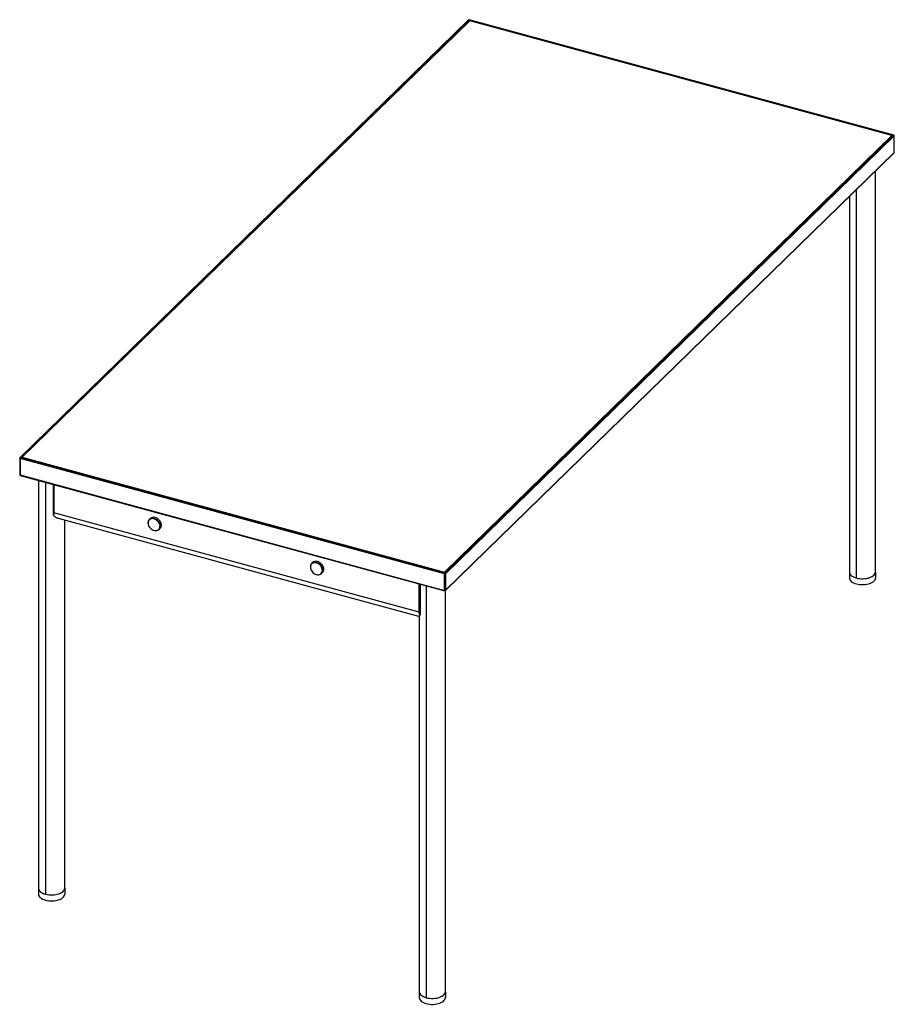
# Paper-space layout '_Trimetric' of a CAD drawing. Header units: millimetres. Extents: x -6 to 1266, y -170 to 1262.
import ezdxf

# ---------------------------------------------------------------- set-up
doc = ezdxf.new("R2010")
doc.units = ezdxf.units.MM

psp = doc.layouts.new('_Trimetric')

# ---------------------------------------------------------------- linework, layer by layer
at = {"color": 7, "linetype": 'Continuous', "lineweight": 25}
for p, q in [((647, 1261.8), (-5.4, 625)), ((647.7, 1262), (-4.7, 625.2)), ((648.6, 1260.6), (-2, 625.6)), ((1265, 1094.2), (647.7, 1262)), ((1265.3, 1094.3), (648, 1262.1)), ((1262.3, 1093.8), (648.6, 1260.6)), ((611.8, 458.8), (1262.3, 1093.8)), ((612.6, 457.4), (1265, 1094.2)), ((1265.9, 1093.1), (613.5, 456.3)), ((1265.9, 1069.1), (1265.9, 1093.1)), ((1266, 1069.3), (1266, 1093.3)), ((613.3, 431.8), (1265.7, 1068.6)), ((613.5, 432.3), (1265.9, 1069.1)), ((1238.7, 458.8), (1238.7, 1042.2)), ((1200.7, 1005.1), (1200.7, 458.8)), ((1210.8, 1015), (1210.8, 450.1)), ((-5.7, 624.3), (-5.7, 600.3)), ((612.1, 456.1), (-5.2, 623.9)), ((-5.2, 623.9), (-5.2, 599.9)), ((-4.7, 625.2), (612.6, 457.4)), ((-2, 625.6), (611.8, 458.8)), ((-5.2, 599.9), (612.1, 432.1)), ((-5, 599.3), (612.3, 431.6)), ((21.7, 592.1), (21.7, -1.1)), ((31.8, 589.4), (31.8, -9.8)), ((43.5, 541.5), (43.5, 586.2)), ((43.8, 586.1), (43.8, 544.8)), ((575.3, 400.4), (43.8, 544.8)), ((50.2, 537), (574.4, 394.5)), ((59.7, -1.1), (59.7, 534.4)), ((184.2, 536.7), (182.7, 535.2)), ((184.5, 537), (183, 535.5)), ((183.1, 535), (183, 535.5)), ((184.5, 537), (184.2, 536.7)), ((196.1, 520.4), (196.6, 520.3)), ((196.9, 520.6), (198.4, 522.1)), ((424.3, 472.2), (424.4, 472.8)), ((425.9, 474.2), (424.4, 472.8)), ((420.3, 472.5), (418.8, 471)), ((1200.7, 458.7), (1200.7, 450.2)), ((1238.7, 458.7), (1238.7, 450.2)), ((427.2, 454.9), (427.5, 454.7)), ((433.1, 456.4), (434.6, 457.9)), ((612.1, 432.1), (612.1, 456.1)), ((613.5, 456.3), (613.5, 432.3)), ((575.3, 400.4), (575.3, 441.6)), ((576.4, 441.3), (576.4, 396.6)), ((585.4, 438.9), (585.4, -160.3)), ((613.3, -151.6), (613.3, 431.8)), ((575.3, 395.1), (575.3, -151.6)), ((21.7, -1.2), (21.7, -9.7)), ((59.7, -1.2), (59.7, -9.7)), ((575.3, -151.6), (575.3, -160.2)), ((613.3, -151.6), (613.3, -160.2))]:
    psp.add_line(p, q, dxfattribs=at)
at = {"color": 7, "linetype": 'Continuous', "lineweight": 25, "flags": 128}
for points in [[(-5.2, 623.9), (-5.3, 623.9), (-5.5, 624), (-5.6, 624.1), (-5.7, 624.2), (-5.7, 624.3), (-5.7, 624.3)], [(-5.7, 600.3), (-5.7, 600.3), (-5.7, 600.2), (-5.6, 600.1), (-5.5, 600), (-5.3, 599.9), (-5.2, 599.9)], [(183, 535.5), (182, 534.4), (181.2, 533), (180.8, 531.5), (180.8, 529.8), (181.1, 528), (181.7, 526.2), (182.6, 524.5), (183.8, 522.9), (185.3, 521.6), (186.9, 520.4), (188.6, 519.6), (190.4, 519), (192.1, 518.8), (193.8, 519), (195.3, 519.5), (196.6, 520.3)], [(183.1, 535), (182.1, 534), (181.4, 532.7), (181, 531.2), (181, 529.5), (181.2, 527.8), (181.8, 526.1), (182.7, 524.5), (183.9, 523), (185.3, 521.6), (186.8, 520.5), (188.5, 519.7), (190.2, 519.2), (191.9, 519), (193.4, 519.1), (194.9, 519.6), (196.1, 520.4)], [(196.6, 520.3), (197.6, 521.4), (198.3, 522.8), (198.7, 524.3), (198.8, 526), (198.5, 527.8), (197.9, 529.6), (197, 531.3), (195.8, 532.9), (194.3, 534.3), (192.7, 535.4), (191, 536.3), (189.2, 536.8), (187.5, 537), (185.8, 536.8), (184.3, 536.3), (183, 535.5)], [(196.1, 520.4), (197.1, 521.5), (197.8, 522.8), (198.2, 524.3), (198.3, 525.9), (198, 527.6), (197.4, 529.3), (196.5, 531), (195.3, 532.5), (193.9, 533.8), (192.4, 534.9), (190.7, 535.8), (189, 536.3), (187.4, 536.5), (185.8, 536.3), (184.3, 535.8), (183.1, 535)], [(198.4, 522.1), (199.1, 522.9), (199.8, 524.2), (200.2, 525.8), (200.3, 527.5), (200, 529.3), (199.4, 531), (198.5, 532.7), (197.2, 534.3), (195.8, 535.7), (194.2, 536.9), (192.5, 537.7), (190.7, 538.3), (189, 538.5), (187.3, 538.3), (185.8, 537.8), (184.5, 537)], [(424.4, 472.8), (422.7, 472.8), (421.1, 472.4), (419.7, 471.8), (418.6, 470.8), (417.7, 469.5), (417.1, 468.1), (416.9, 466.4), (417, 464.7), (417.5, 462.9), (418.3, 461.1), (419.4, 459.5), (420.7, 458), (422.3, 456.7), (423.9, 455.7), (425.7, 455), (427.5, 454.7)], [(427.5, 454.7), (429.2, 454.7), (430.7, 455), (432.1, 455.7), (433.3, 456.7), (434.2, 457.9), (434.7, 459.4), (435, 461), (434.8, 462.8), (434.4, 464.6), (433.6, 466.3), (432.5, 468), (431.2, 469.5), (429.6, 470.7), (427.9, 471.7), (426.2, 472.4), (424.4, 472.8)], [(434.6, 457.9), (434.8, 458.1), (435.7, 459.4), (436.2, 460.9), (436.5, 462.5), (436.3, 464.2), (435.9, 466), (435.1, 467.8), (434, 469.4), (432.6, 470.9), (431.1, 472.2), (429.4, 473.2), (427.7, 473.9), (425.9, 474.2)], [(424.3, 472.2), (422.6, 472.2), (421.1, 471.9), (419.8, 471.3), (418.7, 470.3), (417.8, 469.1), (417.3, 467.7), (417.1, 466.1), (417.2, 464.5), (417.6, 462.7), (418.4, 461.1), (419.5, 459.5), (420.7, 458), (422.2, 456.8), (423.8, 455.9), (425.5, 455.2), (427.2, 454.9)], [(427.2, 454.9), (428.9, 454.9), (430.4, 455.2), (431.7, 455.8), (432.8, 456.8), (433.7, 458), (434.2, 459.4), (434.4, 461), (434.3, 462.6), (433.9, 464.4), (433.1, 466), (432, 467.6), (430.8, 469), (429.3, 470.3), (427.7, 471.2), (426, 471.9), (424.3, 472.2)], [(1200.7, 458.8), (1200.8, 457.5), (1201.4, 456.1), (1202.2, 454.9), (1203.4, 453.7), (1204.9, 452.6), (1206.7, 451.6), (1208.7, 450.8), (1210.9, 450.1), (1213.3, 449.6), (1215.8, 449.2), (1218.3, 449), (1220.9, 449), (1223.5, 449.2), (1226, 449.5), (1228.4, 450.1), (1230.6, 450.8), (1232.6, 451.6), (1234.4, 452.6), (1235.9, 453.7), (1237.1, 454.8), (1238, 456.1), (1238.5, 457.4), (1238.7, 458.7)], [(1200.7, 458.8), (1200.8, 457.5), (1201.3, 456.2), (1202.2, 454.9), (1203.4, 453.7), (1204.8, 452.6), (1206.6, 451.7), (1208.6, 450.8), (1210.8, 450.1)], [(1210.8, 450.1), (1213.2, 449.6), (1215.7, 449.2), (1218.2, 449), (1220.8, 449), (1223.4, 449.2), (1225.9, 449.5), (1228.3, 450), (1230.5, 450.7), (1232.5, 451.6), (1234.3, 452.5), (1235.8, 453.6), (1237, 454.8), (1237.9, 456.1), (1238.5, 457.4), (1238.7, 458.7), (1238.7, 458.8)], [(1200.7, 450.2), (1200.8, 448.9), (1201.4, 447.6), (1202.2, 446.3), (1203.4, 445.1), (1204.9, 444), (1206.7, 443.1), (1208.7, 442.2), (1210.9, 441.5), (1213.3, 441), (1215.8, 440.6), (1218.3, 440.4), (1220.9, 440.4), (1223.5, 440.6), (1226, 441), (1228.4, 441.5), (1230.6, 442.2), (1232.6, 443), (1234.4, 444), (1235.9, 445.1), (1237.1, 446.3), (1238, 447.5), (1238.5, 448.8), (1238.7, 450.2)], [(21.7, -1.1), (21.8, -2.5), (22.3, -3.8), (23.2, -5), (24.4, -6.2), (25.9, -7.3), (27.6, -8.3), (29.7, -9.1), (31.9, -9.8), (34.2, -10.4), (36.7, -10.7), (39.3, -10.9), (41.9, -10.9), (44.5, -10.7), (47, -10.4), (49.3, -9.9), (51.6, -9.2), (53.6, -8.3), (55.4, -7.3), (56.9, -6.3), (58.1, -5.1), (58.9, -3.8), (59.5, -2.5), (59.7, -1.2)], [(21.7, -1.1), (21.8, -2.4), (22.3, -3.7), (23.2, -5), (24.3, -6.2), (25.8, -7.3), (27.6, -8.3), (29.6, -9.1), (31.8, -9.8)], [(21.7, -9.7), (21.8, -11), (22.3, -12.3), (23.2, -13.6), (24.4, -14.8), (25.9, -15.9), (27.6, -16.9), (29.7, -17.7), (31.9, -18.4), (34.2, -18.9), (36.7, -19.3), (39.3, -19.5), (41.9, -19.5), (44.5, -19.3), (47, -19), (49.3, -18.4), (51.6, -17.7), (53.6, -16.9), (55.4, -15.9), (56.9, -14.8), (58.1, -13.6), (58.9, -12.4), (59.5, -11.1), (59.7, -9.7)], [(31.8, -9.8), (34.2, -10.3), (36.7, -10.7), (39.2, -10.9), (41.8, -10.9), (44.4, -10.7), (46.9, -10.4), (49.3, -9.9), (51.5, -9.2), (53.5, -8.4), (55.3, -7.4), (56.8, -6.3), (58, -5.1), (58.9, -3.9), (59.5, -2.6), (59.7, -1.2), (59.7, -1.1)], [(575.3, -151.6), (575.5, -152.9), (576, -154.2), (576.9, -155.5), (578, -156.7), (579.5, -157.8), (581.3, -158.8), (583.3, -159.6), (585.5, -160.3), (587.9, -160.8), (590.4, -161.2), (593, -161.4), (595.5, -161.4), (598.1, -161.2), (600.6, -160.8), (603, -160.3), (605.2, -159.6), (607.2, -158.8), (609, -157.8), (610.5, -156.7), (611.7, -155.5), (612.6, -154.3), (613.1, -153), (613.3, -151.6)], [(575.3, -151.6), (575.5, -152.9), (576, -154.2), (576.8, -155.5), (578, -156.6), (579.5, -157.7), (581.2, -158.7), (583.2, -159.6), (585.4, -160.3)], [(585.4, -160.3), (587.8, -160.8), (590.3, -161.2), (592.9, -161.4), (595.5, -161.4), (598, -161.2), (600.5, -160.9), (602.9, -160.3), (605.1, -159.7), (607.2, -158.8), (609, -157.9), (610.5, -156.8), (611.7, -155.6), (612.6, -154.3), (613.1, -153), (613.3, -151.7), (613.3, -151.6)], [(575.3, -160.2), (575.5, -161.5), (576, -162.8), (576.9, -164.1), (578, -165.3), (579.5, -166.3), (581.3, -167.3), (583.3, -168.2), (585.5, -168.9), (587.9, -169.4), (590.4, -169.8), (593, -170), (595.5, -170), (598.1, -169.8), (600.6, -169.4), (603, -168.9), (605.2, -168.2), (607.2, -167.4), (609, -166.4), (610.5, -165.3), (611.7, -164.1), (612.6, -162.9), (613.1, -161.6), (613.3, -160.2)]]:
    psp.add_lwpolyline(points, dxfattribs=at)
at = {"color": 7, "linetype": 'Continuous', "lineweight": 25}
for centre, radius, start, end in [((647.7, 1261.1), 1, 74.7955, 134.305), ((647.5, 1261.3), 0.706, 71.1228, 131.7873), ((647.9, 1261.8), 0.27, 80.7318, 143.9675), ((1265.3, 1094), 0.27, 80.7318, 143.9675), ((1264.7, 1093), 1.21, 3.3916, 74.3338), ((1265, 1093.3), 1, 0, 74.7955), ((1265.7, 1093.3), 0.332, 310.6406, 357.9975), ((1265, 1069.3), 1, 314.305, 0), ((1265.3, 1069.1), 0.646, 315.3545, 1.9113), ((1265.7, 1069.3), 0.332, 310.6406, 357.9975), ((-4.7, 624.3), 1, 134.305, 180), ((-4.9, 624.5), 0.706, 71.1228, 131.7873), ((-3.1, 623.9), 2.04, 140.5129, 180.3434), ((-4.7, 600.3), 1, 180, 254.7955), ((-4.7, 599.8), 0.511, 169.3516, 234.3744), ((424.9, 467.5), 6.82, 81.6845, 132.6562), ((614.2, 456.1), 2.04, 140.5129, 180.3434), ((612.6, 457.6), 1.54, 252.696, 305.3989), ((612.3, 456.2), 1.21, 3.3916, 74.3338), ((612.6, 433.6), 1.54, 252.696, 305.3989), ((612.6, 432), 0.511, 169.3516, 234.3744), ((612.6, 432.5), 1, 254.7955, 314.305), ((612.8, 432.3), 0.646, 315.3545, 1.9113)]:
    psp.add_arc(centre, radius, start, end, dxfattribs=at)
for points, knots in [([(43.8, 544.8), (43.8, 544.1), (43.8, 542.8), (43.6, 541.9), (43.5, 541.5)], [0, 0, 0, 0, 0.552648, 1, 1, 1, 1]), ([(43.5, 541.5), (43.9, 540.9), (44.8, 539.9), (46.3, 538.8), (47.7, 537.9), (48.8, 537.4), (49.7, 537.1), (50.2, 537), (50.2, 537)], [0, 0, 0, 0, 0.245729, 0.489796, 0.652572, 0.822663, 0.979415, 1, 1, 1, 1]), ([(576.4, 396.6), (576.2, 396.3), (575.8, 395.6), (575.2, 394.9), (574.7, 394.6), (574.5, 394.4), (574.4, 394.5), (574.4, 394.5)], [0, 0, 0, 0, 0.245778, 0.489894, 0.734397, 0.979411, 1, 1, 1, 1]), ([(576.4, 396.6), (576, 397.3), (575.4, 398.4), (575.3, 399.8), (575.3, 400.4)], [0, 0, 0, 0, 0.566571, 1, 1, 1, 1])]:
    psp.add_open_spline(points, degree=3, knots=knots, dxfattribs=at)

doc.saveas('drawing.dxf')
